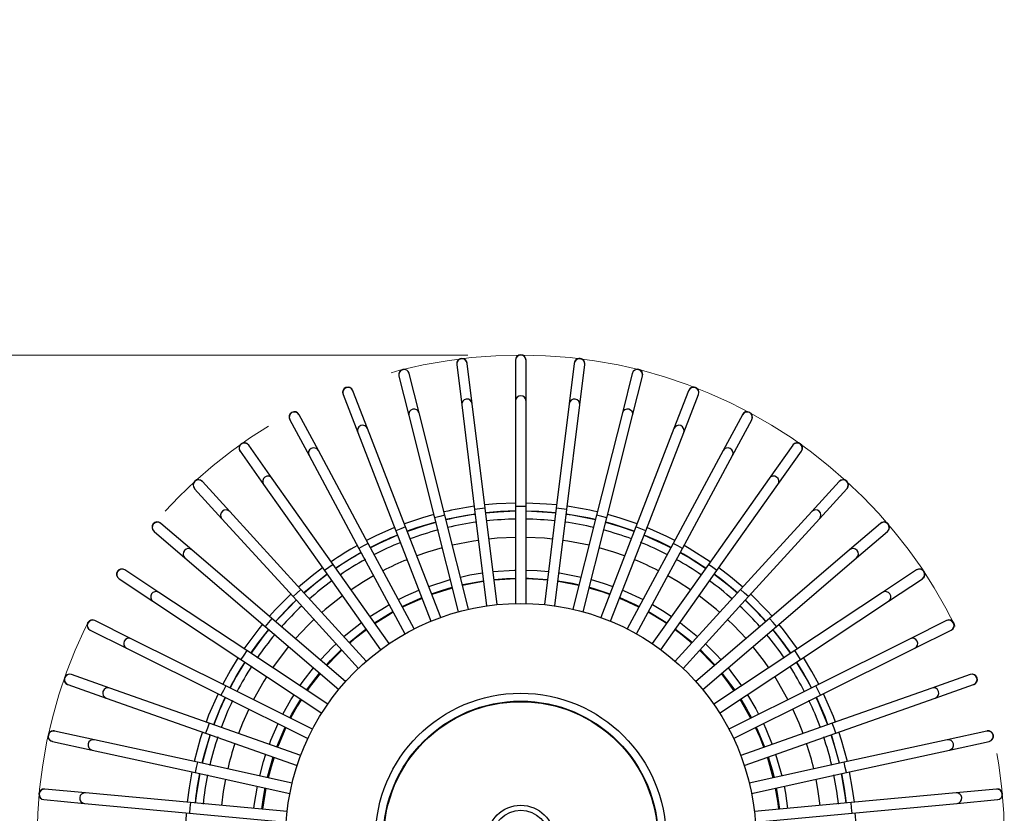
# Model space of a CAD drawing. Header units: millimetres. Extents: x 77 to 110, y 32 to 244.
# Tile 12 of 12: x 91 to 110, y 229 to 244. Entities that reach past the tile are written whole.
import ezdxf

# ---------------------------------------------------------------- set-up
doc = ezdxf.new("R2010")
doc.units = ezdxf.units.MM
doc.linetypes.add('CENTERX2', pattern=[20.32, 12.7, -2.54, 2.54, -2.54])
doc.styles.add('SLDTEXTSTYLE0', font='TXT', dxfattribs={"width": 0.75})
doc.dimstyles.new('SLDDIMSTYLE1', dxfattribs={"dimtxt": 3.5, "dimasz": 3.302, "dimexe": 0, "dimexo": 0.0625, "dimgap": 0.875, "dimtad": 1, "dimdec": 0, "dimlfac": 10, "dimrnd": 1e-09, "dimzin": 12, "dimdsep": 46, "dimtxsty": 'SLDTEXTSTYLE0', "dimsah": 1, "dimcen": 0.09, "dimadec": 0, "dimazin": 3, "dimtfac": 1, "dimtmove": 0, "dimatfit": 0, "dimfxl": 0, "dimfrac": 2, "dimtolj": 1, "dimtzin": 12, "dimarcsym": 0})

# ---------------------------------------------------------------- blocks, each defined once
blk = doc.blocks.new('_D_1')
at = {"color": 7, "linetype": 'Continuous', "lineweight": 0}
for p, q in [((81.719, 237.485), (81.719, 243.835)), ((99.873, 237.485), (80.719, 237.485)), ((81.719, 219.184), (81.719, 237.485)), ((99.873, 219.184), (80.719, 219.184)), ((81.719, 219.184), (81.719, 212.834))]:
    blk.add_line(p, q, dxfattribs=at)
at = {"color": 7, "linetype": 'Continuous', "lineweight": 18}
for points in [[(81.719, 237.485), (82.227, 240.787), (81.211, 240.787)], [(81.719, 219.184), (81.211, 215.882), (82.227, 215.882)]]:
    blk.add_solid(points, dxfattribs=at)
at = {"color": 7, "linetype": 'Continuous', "lineweight": 18, "char_height": 3.5, "attachment_point": 1, "rotation": 90, "style": 'SLDTEXTSTYLE0'}
for s, insert in [('183', (77.154, 226.702)), ('%%c', (77.207, 221.424))]:
    blk.add_mtext(s, dxfattribs=dict(at, insert=insert))

msp = doc.modelspace()

# ---------------------------------------------------------------- linework, layer by layer
at = {"color": 7, "linetype": 'Continuous', "lineweight": 25}
for p, q in [((100.7733, 237.3905), (100.7733, 237.3856)), ((100.7733, 237.3856), (100.7733, 236.6164)), ((100.9733, 237.3856), (100.9733, 237.3905)), ((100.9733, 236.6164), (100.9733, 237.3856)), ((99.6612, 237.3096), (99.6618, 237.3047)), ((99.6618, 237.3047), (99.7563, 236.5414)), ((99.8603, 237.3293), (99.8597, 237.3341)), ((99.9548, 236.5659), (99.8603, 237.3293)), ((101.8863, 237.3293), (101.7918, 236.5659)), ((101.8869, 237.3341), (101.8863, 237.3293)), ((101.9903, 236.5414), (102.0848, 237.3047)), ((102.0848, 237.3047), (102.0854, 237.3096)), ((98.5675, 237.0926), (98.5687, 237.0879)), ((98.5687, 237.0879), (98.7563, 236.3419)), ((98.7626, 237.1366), (98.7614, 237.1414)), ((98.9502, 236.3907), (98.7626, 237.1366)), ((102.984, 237.1366), (102.7963, 236.3907)), ((102.9851, 237.1414), (102.984, 237.1366)), ((102.9903, 236.3419), (103.1779, 237.0879)), ((103.1779, 237.0879), (103.1791, 237.0926)), ((97.697, 236.8105), (97.6952, 236.8151)), ((104.0514, 236.8151), (104.0496, 236.8105)), ((97.5087, 236.7428), (97.5105, 236.7383)), ((97.5105, 236.7383), (97.7883, 236.021)), ((97.9748, 236.0933), (97.697, 236.8105)), ((104.0496, 236.8105), (103.7718, 236.0933)), ((103.9583, 236.021), (104.2361, 236.7383)), ((104.2361, 236.7383), (104.2379, 236.7428)), ((99.7563, 236.5414), (100.0015, 234.5613)), ((100.2, 234.5859), (99.9548, 236.5659)), ((100.7733, 236.6164), (100.7733, 234.6213)), ((100.9733, 234.6213), (100.9733, 236.6164)), ((101.7918, 236.5659), (101.5466, 234.5859)), ((101.7451, 234.5613), (101.9903, 236.5414)), ((96.5009, 236.2656), (96.5032, 236.2613)), ((96.5032, 236.2613), (96.8671, 235.5837)), ((96.6794, 236.356), (96.6771, 236.3603)), ((97.0433, 235.6783), (96.6794, 236.356)), ((98.7563, 236.3419), (99.2429, 234.407)), ((99.4369, 234.4558), (98.9502, 236.3907)), ((102.7963, 236.3907), (102.3097, 234.4558)), ((102.5037, 234.407), (102.9903, 236.3419)), ((105.0671, 236.356), (104.7032, 235.6783)), ((104.8794, 235.5837), (105.2433, 236.2613)), ((105.0694, 236.3603), (105.0671, 236.356)), ((105.2433, 236.2613), (105.2456, 236.2656)), ((98.6955, 234.2329), (97.9748, 236.0933)), ((103.7718, 236.0933), (103.051, 234.2329)), ((97.7883, 236.021), (98.509, 234.1606)), ((103.2375, 234.1606), (103.9583, 236.021)), ((95.7255, 235.7798), (95.7227, 235.7838)), ((96.1699, 235.152), (95.7255, 235.7798)), ((106.0211, 235.7798), (105.5767, 235.152)), ((106.0239, 235.7838), (106.0211, 235.7798)), ((95.5595, 235.6682), (95.5623, 235.6642)), ((95.5623, 235.6642), (96.0067, 235.0364)), ((96.8671, 235.5837), (97.811, 233.8259)), ((97.9872, 233.9206), (97.0433, 235.6783)), ((104.7032, 235.6783), (103.7594, 233.9206)), ((103.9356, 233.8259), (104.8794, 235.5837)), ((105.7399, 235.0364), (106.1843, 235.6642)), ((106.1843, 235.6642), (106.1871, 235.6682)), ((97.3227, 233.5236), (96.1699, 235.152)), ((105.5767, 235.152), (104.4239, 233.5236)), ((94.6985, 234.9596), (94.7018, 234.956)), ((94.7018, 234.956), (95.22, 234.3876)), ((94.8496, 235.0908), (94.8463, 235.0944)), ((95.3678, 234.5223), (94.8496, 235.0908)), ((96.0067, 235.0364), (97.1594, 233.408)), ((104.5872, 233.408), (105.7399, 235.0364)), ((106.897, 235.0908), (106.3788, 234.5223)), ((106.5266, 234.3876), (107.0448, 234.956)), ((106.9003, 235.0944), (106.897, 235.0908)), ((107.0448, 234.956), (107.0481, 234.9596)), ((100.2, 234.5859), (100.1007, 234.5736)), ((100.4258, 232.7621), (100.2, 234.5859)), ((100.7733, 234.6213), (100.7733, 232.7835)), ((100.8733, 234.6213), (100.7733, 234.6213)), ((100.9733, 234.6213), (100.8733, 234.6213)), ((100.9733, 232.7835), (100.9733, 234.6213)), ((101.5466, 234.5859), (101.3208, 232.7621)), ((101.6458, 234.5736), (101.5466, 234.5859)), ((96.7119, 233.0479), (95.3678, 234.5223)), ((99.3399, 234.4314), (99.2429, 234.407)), ((99.2429, 234.407), (99.6912, 232.6248)), ((99.4369, 234.4558), (99.3399, 234.4314)), ((99.8851, 232.6736), (99.4369, 234.4558)), ((100.1007, 234.5736), (100.0015, 234.5613)), ((100.0015, 234.5613), (100.2273, 232.7375)), ((101.5192, 232.7375), (101.7451, 234.5613)), ((101.7451, 234.5613), (101.6458, 234.5736)), ((102.3097, 234.4558), (101.8615, 232.6736)), ((102.0554, 232.6248), (102.5037, 234.407)), ((102.4067, 234.4314), (102.3097, 234.4558)), ((102.5037, 234.407), (102.4067, 234.4314)), ((106.3788, 234.5223), (105.0347, 233.0479)), ((94.065, 234.2993), (94.0613, 234.3025)), ((94.6491, 233.7989), (94.065, 234.2993)), ((95.22, 234.3876), (96.5641, 232.9132)), ((98.6955, 234.2329), (98.6023, 234.1968)), ((99.3594, 232.5192), (98.6955, 234.2329)), ((103.051, 234.2329), (102.3872, 232.5192)), ((103.1443, 234.1968), (103.051, 234.2329)), ((105.1825, 232.9132), (106.5266, 234.3876)), ((107.6816, 234.2993), (107.0974, 233.7989)), ((107.6853, 234.3025), (107.6816, 234.2993)), ((93.9312, 234.1506), (93.9349, 234.1474)), ((93.9349, 234.1474), (94.519, 233.647)), ((98.6023, 234.1968), (98.509, 234.1606)), ((98.509, 234.1606), (99.1729, 232.447)), ((102.5737, 232.447), (103.2375, 234.1606)), ((103.2375, 234.1606), (103.1443, 234.1968)), ((107.2276, 233.647), (107.8117, 234.1474)), ((107.8117, 234.1474), (107.8154, 234.1506)), ((97.8991, 233.8733), (97.811, 233.8259)), ((97.9872, 233.9206), (97.8991, 233.8733)), ((98.8567, 232.3015), (97.9872, 233.9206)), ((103.7594, 233.9206), (102.8899, 232.3015)), ((103.8475, 233.8733), (103.7594, 233.9206)), ((103.9356, 233.8259), (103.8475, 233.8733)), ((94.519, 233.647), (96.0341, 232.3489)), ((96.1643, 232.5008), (94.6491, 233.7989)), ((97.811, 233.8259), (98.6805, 232.2069)), ((103.0661, 232.2069), (103.9356, 233.8259)), ((107.0974, 233.7989), (105.5823, 232.5008)), ((105.7124, 232.3489), (107.2276, 233.647)), ((97.241, 233.4658), (97.1594, 233.408)), ((97.3227, 233.5236), (97.241, 233.4658)), ((98.3845, 232.0236), (97.3227, 233.5236)), ((104.4239, 233.5236), (103.3621, 232.0236)), ((104.5055, 233.4658), (104.4239, 233.5236)), ((104.5872, 233.408), (104.5055, 233.4658)), ((93.3836, 233.4174), (93.3796, 233.4201)), ((94.0248, 232.9926), (93.3836, 233.4174)), ((97.1594, 233.408), (98.2212, 231.908)), ((103.5254, 231.908), (104.5872, 233.408)), ((108.3629, 233.4174), (107.7217, 232.9926)), ((108.367, 233.4201), (108.3629, 233.4174)), ((93.2691, 233.2534), (93.2732, 233.2507)), ((93.2732, 233.2507), (93.9144, 232.8258)), ((107.8322, 232.8258), (108.4734, 233.2507)), ((108.4734, 233.2507), (108.4775, 233.2534)), ((95.688, 231.8905), (94.0248, 232.9926)), ((96.638, 232.9805), (96.5641, 232.9132)), ((96.5641, 232.9132), (97.8022, 231.555)), ((96.7119, 233.0479), (96.638, 232.9805)), ((97.95, 231.6898), (96.7119, 233.0479)), ((105.0347, 233.0479), (103.7966, 231.6898)), ((103.9444, 231.555), (105.1825, 232.9132)), ((105.1086, 232.9805), (105.0347, 233.0479)), ((105.1825, 232.9132), (105.1086, 232.9805)), ((107.7217, 232.9926), (106.0586, 231.8905)), ((93.9144, 232.8258), (95.5775, 231.7238)), ((106.1691, 231.7238), (107.8322, 232.8258)), ((92.8158, 232.4585), (92.8114, 232.4607)), ((93.5043, 232.1157), (92.8158, 232.4585)), ((96.0992, 232.4249), (96.0341, 232.3489)), ((96.0341, 232.3489), (97.4297, 231.1532)), ((96.1643, 232.5008), (96.0992, 232.4249)), ((97.5599, 231.3051), (96.1643, 232.5008)), ((105.5823, 232.5008), (104.1867, 231.3051)), ((104.3168, 231.1532), (105.7124, 232.3489)), ((105.6474, 232.4249), (105.5823, 232.5008)), ((105.7124, 232.3489), (105.6474, 232.4249)), ((108.9308, 232.4585), (108.2422, 232.1157)), ((108.9352, 232.4607), (108.9308, 232.4585)), ((92.7223, 232.2817), (92.7266, 232.2795)), ((92.7266, 232.2795), (93.4152, 231.9366)), ((108.3314, 231.9366), (109.0199, 232.2795)), ((109.0199, 232.2795), (109.0243, 232.2817)), ((95.2903, 231.2264), (93.5043, 232.1157)), ((108.2422, 232.1157), (106.4563, 231.2264)), ((93.4152, 231.9366), (95.2012, 231.0473)), ((95.6327, 231.8072), (95.5775, 231.7238)), ((95.688, 231.8905), (95.6327, 231.8072)), ((97.2199, 230.8754), (95.688, 231.8905)), ((106.0586, 231.8905), (104.5266, 230.8754)), ((106.1138, 231.8072), (106.0586, 231.8905)), ((106.1691, 231.7238), (106.1138, 231.8072)), ((106.5454, 231.0473), (108.3314, 231.9366)), ((95.5775, 231.7238), (97.1095, 230.7087)), ((104.6371, 230.7087), (106.1691, 231.7238)), ((92.3701, 231.4371), (92.3655, 231.4387)), ((93.0955, 231.1815), (92.3701, 231.4371)), ((109.3765, 231.4371), (108.651, 231.1815)), ((109.3811, 231.4387), (109.3765, 231.4371)), ((92.299, 231.2501), (92.3036, 231.2485)), ((92.3036, 231.2485), (93.0291, 230.9928)), ((95.2903, 231.2264), (95.2457, 231.1368)), ((96.9354, 230.4072), (95.2903, 231.2264)), ((106.4563, 231.2264), (104.8112, 230.4072)), ((106.5008, 231.1368), (106.4563, 231.2264)), ((108.7175, 230.9928), (109.443, 231.2485)), ((109.443, 231.2485), (109.4476, 231.2501)), ((94.9773, 230.5184), (93.0955, 231.1815)), ((95.2457, 231.1368), (95.2012, 231.0473)), ((95.2012, 231.0473), (96.8462, 230.2282)), ((104.9003, 230.2282), (106.5454, 231.0473)), ((106.5454, 231.0473), (106.5008, 231.1368)), ((108.651, 231.1815), (106.7693, 230.5184)), ((93.0291, 230.9928), (94.9108, 230.3297)), ((106.8358, 230.3297), (108.7175, 230.9928)), ((94.9773, 230.5184), (94.944, 230.424)), ((96.7105, 229.9076), (94.9773, 230.5184)), ((106.7693, 230.5184), (105.036, 229.9076)), ((106.8026, 230.424), (106.7693, 230.5184)), ((92.0533, 230.3686), (92.0485, 230.3697)), ((92.8047, 230.2041), (92.0533, 230.3686)), ((94.944, 230.424), (94.9108, 230.3297)), ((94.9108, 230.3297), (96.6441, 229.7189)), ((105.1025, 229.7189), (106.8358, 230.3297)), ((106.8358, 230.3297), (106.8026, 230.424)), ((109.6933, 230.3686), (108.9419, 230.2041)), ((109.6981, 230.3697), (109.6933, 230.3686)), ((92.0057, 230.1743), (92.0105, 230.1733)), ((92.0105, 230.1733), (92.7619, 230.0087)), ((94.7536, 229.7773), (92.8047, 230.2041)), ((108.9419, 230.2041), (106.993, 229.7773)), ((108.9847, 230.0087), (109.7361, 230.1733)), ((109.7361, 230.1733), (109.7408, 230.1743)), ((92.7619, 230.0087), (94.7108, 229.5819)), ((107.0358, 229.5819), (108.9847, 230.0087)), ((94.7536, 229.7773), (94.7322, 229.6796)), ((96.5488, 229.3841), (94.7536, 229.7773)), ((106.993, 229.7773), (105.1978, 229.3841)), ((107.0144, 229.6796), (106.993, 229.7773)), ((94.7322, 229.6796), (94.7108, 229.5819)), ((94.7108, 229.5819), (96.506, 229.1887)), ((105.2406, 229.1887), (107.0358, 229.5819)), ((107.0358, 229.5819), (107.0144, 229.6796)), ((91.8702, 229.2693), (91.8653, 229.2698)), ((92.6361, 229.1984), (91.8702, 229.2693)), ((94.6227, 229.0143), (92.6361, 229.1984)), ((96.0517, 229.2882), (95.9895, 228.8876)), ((109.1105, 229.1984), (107.1239, 229.0143)), ((109.8764, 229.2693), (109.1105, 229.1984)), ((109.8813, 229.2698), (109.8764, 229.2693)), ((91.8469, 229.0706), (91.8517, 229.0702)), ((91.8517, 229.0702), (92.6176, 228.9992)), ((92.6176, 228.9992), (94.6043, 228.8151)), ((94.6227, 229.0143), (94.6135, 228.9147)), ((96.4526, 228.8447), (94.6227, 229.0143)), ((107.1239, 229.0143), (105.294, 228.8447)), ((107.1331, 228.9147), (107.1239, 229.0143)), ((107.1423, 228.8151), (109.1289, 228.9992)), ((109.1289, 228.9992), (109.8949, 229.0702)), ((109.8949, 229.0702), (109.8997, 229.0706)), ((94.6135, 228.9147), (94.6043, 228.8151)), ((94.6043, 228.8151), (96.4342, 228.6456)), ((105.3124, 228.6456), (107.1423, 228.8151)), ((107.1423, 228.8151), (107.1331, 228.9147))]:
    msp.add_line(p, q, dxfattribs=at)
at = {"color": 7, "linetype": 'Continuous', "lineweight": 25, "flags": 128}
for points in [[(100.7733, 234.6839), (100.412, 234.6679), (100.1923, 234.648)], [(101.5543, 234.648), (101.361, 234.6659), (100.9733, 234.6839)], [(99.2276, 234.4677), (99.0142, 234.4064), (98.6729, 234.2912)], [(100.0122, 234.4746), (99.8131, 234.4433), (99.4582, 234.371)], [(100.7733, 234.5288), (100.4453, 234.5149), (100.2113, 234.4942)], [(101.5359, 234.4992), (101.2157, 234.5252), (100.9733, 234.5339)], [(101.5352, 234.4942), (101.3823, 234.5087), (100.9733, 234.5288)], [(102.2872, 234.3662), (101.8478, 234.4525), (101.7337, 234.4696)], [(102.2884, 234.371), (102.1455, 234.4027), (101.7343, 234.4746)], [(103.0736, 234.2912), (102.7576, 234.3986), (102.5189, 234.4677)], [(98.4864, 234.219), (98.1301, 234.0615), (97.9576, 233.9757)], [(99.2642, 234.3222), (98.9039, 234.2135), (98.7271, 234.1514)], [(99.2655, 234.3174), (99.0648, 234.2598), (98.7289, 234.1467)], [(103.0176, 234.1467), (102.7594, 234.2356), (102.4811, 234.3174)], [(103.0194, 234.1514), (102.6007, 234.2891), (102.4823, 234.3222)], [(103.789, 233.9757), (103.6404, 234.0501), (103.2601, 234.219)], [(98.5424, 234.0744), (98.1918, 233.9193), (98.031, 233.8391)], [(100.7733, 234.0338), (100.4261, 234.0171), (100.2722, 234.0029)], [(101.4744, 234.0029), (101.3205, 234.0171), (100.9733, 234.0338)], [(103.7156, 233.8391), (103.6278, 233.8836), (103.2041, 234.0744)], [(103.718, 233.8435), (103.4791, 233.9605), (103.2059, 234.0791)], [(99.3862, 233.8373), (99.1119, 233.7557), (98.9078, 233.6851)], [(100.0737, 233.9783), (99.9816, 233.9645), (99.5802, 233.886)], [(102.1664, 233.886), (101.765, 233.9645), (101.6729, 233.9783)], [(102.8388, 233.6851), (102.6347, 233.7557), (102.3604, 233.8373)], [(104.4601, 233.5746), (104.0597, 233.8273), (103.9652, 233.8811)], [(97.8524, 233.7489), (97.6308, 233.6192), (97.3732, 233.4522)], [(104.3705, 233.4481), (104.0396, 233.6594), (103.8918, 233.7445)], [(97.1233, 233.4591), (96.9245, 233.3075), (96.6698, 233.0942)], [(97.2099, 233.3366), (96.8708, 233.0697), (96.7708, 232.9833)], [(97.2128, 233.3326), (97.0033, 233.1721), (96.7742, 232.9796)], [(98.089, 233.3083), (97.895, 233.1947), (97.6621, 233.044)], [(99.7314, 233.2847), (99.9115, 233.3228), (100.1499, 233.3629)], [(100.3484, 233.3875), (100.7569, 233.4133), (100.7733, 233.4137)], [(100.9733, 233.4137), (101.1823, 233.4053), (101.3982, 233.3875)], [(101.5967, 233.3629), (101.6055, 233.3616), (102.0152, 233.2847)], [(104.0845, 233.044), (103.8515, 233.1947), (103.6576, 233.3083)], [(104.9724, 232.9796), (104.8065, 233.1209), (104.5338, 233.3326)], [(104.9758, 232.9833), (104.6788, 233.2293), (104.5366, 233.3366)], [(105.0768, 233.0942), (104.8428, 233.291), (104.6233, 233.4591)], [(99.1318, 233.1068), (99.4975, 233.2248), (99.5375, 233.2359)], [(99.186, 232.9669), (99.3724, 233.0307), (99.5741, 233.0904)], [(99.768, 233.1392), (99.7761, 233.141), (100.1683, 233.214)], [(100.1702, 233.1991), (99.9606, 233.1642), (99.7717, 233.1246)], [(100.3668, 233.2386), (100.6042, 233.2573), (100.7733, 233.2636)], [(100.7733, 233.2486), (100.3734, 233.2242), (100.3687, 233.2237)], [(100.9733, 233.2636), (101.0226, 233.2624), (101.3798, 233.2386)], [(101.3779, 233.2237), (101.207, 233.2383), (100.9733, 233.2486)], [(101.9749, 233.1246), (101.6216, 233.1924), (101.5764, 233.1991)], [(101.5782, 233.214), (101.8532, 233.1663), (101.9786, 233.1392)], [(102.1725, 233.0904), (102.2595, 233.0658), (102.5606, 232.9669)], [(102.2091, 233.2359), (102.4336, 233.1691), (102.6148, 233.1068)], [(96.522, 232.9594), (96.2274, 232.6634), (96.1167, 232.5415)], [(97.4989, 232.9285), (97.1714, 232.669), (97.1077, 232.6137)], [(98.5585, 232.8566), (98.7013, 232.9269), (98.9453, 233.0346)], [(99.5777, 233.0758), (99.5543, 233.0694), (99.1914, 232.9529)], [(102.5552, 232.9529), (102.4318, 232.996), (102.1689, 233.0758)], [(102.8013, 233.0346), (102.8326, 233.0216), (103.188, 232.8566)], [(104.6389, 232.6137), (104.5751, 232.669), (104.2477, 232.9285)], [(105.6299, 232.5415), (105.5372, 232.644), (105.2246, 232.9594)], [(96.623, 232.8485), (96.5242, 232.7534), (96.2307, 232.4439)], [(96.6264, 232.8449), (96.3179, 232.5331), (96.2345, 232.4407)], [(98.0204, 232.5379), (98.3246, 232.729), (98.3823, 232.762)], [(98.6295, 232.7245), (98.9796, 232.8865), (98.9995, 232.8947)], [(99.0049, 232.8807), (98.7731, 232.7784), (98.6366, 232.7112)], [(103.11, 232.7112), (102.8215, 232.847), (102.7417, 232.8807)], [(102.7471, 232.8947), (103.0391, 232.7635), (103.1171, 232.7245)], [(103.3642, 232.762), (103.5868, 232.6292), (103.7262, 232.5379)], [(105.5159, 232.4439), (105.3735, 232.5994), (105.1236, 232.8485)], [(98.1071, 232.4155), (98.2376, 232.5009), (98.4533, 232.6298)], [(98.4604, 232.6166), (98.4038, 232.5842), (98.1157, 232.4032)], [(103.6308, 232.4032), (103.5561, 232.4529), (103.2862, 232.6166)], [(103.2933, 232.6298), (103.4069, 232.5638), (103.6395, 232.4155)], [(95.9866, 232.3896), (95.9169, 232.3042), (95.6358, 231.9251)], [(96.9599, 232.479), (96.8428, 232.3652), (96.6104, 232.1186)], [(97.5255, 232.1555), (97.6275, 232.2425), (97.8571, 232.4224)], [(103.8894, 232.4224), (103.9367, 232.3871), (104.2211, 232.1555)], [(105.1362, 232.1186), (104.9038, 232.3652), (104.7867, 232.479)], [(106.1108, 231.9251), (105.8462, 232.2835), (105.76, 232.3896)], [(96.1005, 232.292), (95.9075, 232.0469), (95.7609, 231.8422)], [(96.1043, 232.2888), (96.0135, 232.1766), (95.765, 231.8395)], [(97.6266, 232.0446), (97.8938, 232.2624), (97.9438, 232.2999)], [(97.9525, 232.2877), (97.7212, 232.1058), (97.6367, 232.0335)], [(104.1099, 232.0335), (103.8957, 232.2105), (103.7941, 232.2877)], [(103.8027, 232.2999), (104.0852, 232.0748), (104.12, 232.0446)], [(105.9815, 231.8395), (105.7831, 232.1124), (105.6423, 232.2888)], [(97.0813, 231.7151), (97.3118, 231.9572), (97.3777, 232.0207)], [(104.3689, 232.0207), (104.5696, 231.8195), (104.6653, 231.7151)], [(96.4803, 231.9667), (96.2619, 231.685), (96.1777, 231.566)], [(97.1953, 231.6175), (97.2728, 231.7024), (97.4788, 231.9099)], [(97.4889, 231.8988), (97.4127, 231.8249), (97.2066, 231.6077)], [(104.5399, 231.6077), (104.5072, 231.644), (104.2577, 231.8988)], [(104.2678, 231.9099), (104.3908, 231.789), (104.5513, 231.6175)], [(105.5689, 231.566), (105.4847, 231.685), (105.2663, 231.9667)], [(95.5253, 231.7584), (95.3807, 231.5211), (95.2343, 231.2543)], [(95.6546, 231.6728), (95.4896, 231.3996), (95.373, 231.1852)], [(106.3735, 231.1852), (106.2967, 231.3287), (106.092, 231.6728)], [(106.378, 231.1874), (106.2182, 231.4766), (106.0962, 231.6755)], [(106.5123, 231.2543), (106.3792, 231.4982), (106.2212, 231.7584)], [(96.6946, 231.2235), (96.7576, 231.3125), (96.9512, 231.5632)], [(96.8197, 231.1406), (97.0002, 231.3849), (97.0651, 231.4656)], [(97.0765, 231.4558), (96.8726, 231.1898), (96.8322, 231.1323)], [(104.9144, 231.1323), (104.7748, 231.3239), (104.6701, 231.4558)], [(104.6814, 231.4656), (104.924, 231.1448), (104.9269, 231.1406)], [(104.7954, 231.5632), (104.8482, 231.4979), (105.0519, 231.2235)], [(96.0673, 231.3993), (96.0132, 231.3129), (95.8162, 230.9645)], [(105.9304, 230.9645), (105.7333, 231.3129), (105.6793, 231.3993)], [(95.1451, 231.0752), (94.9671, 230.6669), (94.9182, 230.5392)], [(96.3713, 230.6881), (96.5229, 230.9576), (96.5842, 231.0568)], [(105.1624, 231.0568), (105.3201, 230.7908), (105.3753, 230.6881)], [(106.8283, 230.5392), (106.7892, 230.6422), (106.6014, 231.0752)], [(95.2794, 231.0084), (95.1992, 230.8335), (95.0597, 230.4893)], [(96.5056, 230.6212), (96.5404, 230.6865), (96.7092, 230.9739)], [(96.7217, 230.9656), (96.6449, 230.8403), (96.519, 230.6145)], [(105.2275, 230.6145), (105.2238, 230.6215), (105.0248, 230.9656)], [(105.0373, 230.9739), (105.1477, 230.7912), (105.241, 230.6212)], [(106.6821, 230.4876), (106.5076, 230.9099), (106.4627, 231.0061)], [(106.6869, 230.4893), (106.631, 230.6345), (106.4672, 231.0084)], [(95.7271, 230.7855), (95.6072, 230.516), (95.5314, 230.3231)], [(106.2152, 230.3231), (106.1394, 230.516), (106.0195, 230.7855)], [(96.1162, 230.117), (96.1463, 230.1954), (96.2822, 230.5091)], [(105.4644, 230.5091), (105.51, 230.41), (105.6303, 230.117)], [(94.8518, 230.3505), (94.8093, 230.219), (94.6925, 229.7906)], [(94.9933, 230.3007), (94.8872, 229.9491), (94.839, 229.7586)], [(94.998, 230.299), (94.9378, 230.1088), (94.8439, 229.7575)], [(96.2577, 230.0671), (96.3566, 230.3105), (96.4165, 230.4422)], [(96.4299, 230.4355), (96.2823, 230.0896), (96.2719, 230.0622)], [(105.4747, 230.0622), (105.4021, 230.2444), (105.3167, 230.4355)], [(105.3301, 230.4422), (105.3406, 230.4198), (105.4888, 230.0671)], [(106.9027, 229.7575), (106.8316, 230.0307), (106.7486, 230.299)], [(106.9076, 229.7586), (106.7884, 230.1925), (106.7533, 230.3007)], [(107.0541, 229.7906), (106.9451, 230.1937), (106.8948, 230.3505)], [(95.9333, 229.5189), (96.0072, 229.7933), (96.0498, 229.9284)], [(105.6968, 229.9284), (105.7912, 229.6077), (105.8133, 229.5189)], [(96.0798, 229.4868), (96.0876, 229.5188), (96.1913, 229.8785)], [(96.2054, 229.8735), (96.15, 229.6939), (96.0945, 229.4836)], [(105.6521, 229.4836), (105.5478, 229.8534), (105.5412, 229.8735)], [(105.5553, 229.8785), (105.6287, 229.6348), (105.6668, 229.4868)], [(94.6497, 229.5953), (94.5962, 229.2942), (94.5604, 229.0201)], [(94.8011, 229.5621), (94.7381, 229.1932), (94.7147, 229.0058)], [(107.0318, 229.0058), (107.0192, 229.1126), (106.9455, 229.5621)], [(107.0368, 229.0062), (107.0009, 229.2791), (106.9504, 229.5632)], [(107.1862, 229.0201), (107.1543, 229.268), (107.0969, 229.5953)], [(95.2847, 229.4562), (95.2435, 229.2263), (95.2077, 228.9601)], [(106.5389, 228.9601), (106.5031, 229.2263), (106.4619, 229.4562)], [(95.8252, 228.9029), (95.8321, 228.9614), (95.8905, 229.3235)], [(95.9746, 228.889), (96.0044, 229.1087), (96.037, 229.2914)], [(105.7571, 228.8876), (105.7372, 229.0416), (105.6949, 229.2882)], [(105.7096, 229.2914), (105.7219, 229.2269), (105.772, 228.889)], [(105.8561, 229.3235), (105.8805, 229.1917), (105.9214, 228.9029)], [(94.5419, 228.8209), (94.5233, 228.3479), (94.524, 228.2391)]]:
    msp.add_lwpolyline(points, dxfattribs=at)
at = {"color": 7, "linetype": 'CENTERX2', "lineweight": 18}
msp.add_circle((100.8733, 228.3347), 9.1507, dxfattribs=at)
at = {"color": 7, "linetype": 'Continuous', "lineweight": 25}
for radius in [4.45, 2.75, 2.6, 2.59, 0.63, 0.5355]:
    msp.add_circle((100.8733, 228.3347), radius, dxfattribs=at)
for centre, radius, start, end in [((99.7604, 237.3218), 0.1, 7.05882, 187.05882), ((99.7609, 237.3169), 0.0999, 96.98904, 186.98887), ((99.7612, 237.3169), 0.0999, 7.12878, 97.12861), ((100.8733, 237.3905), 0.1, 0, 180), ((100.8732, 237.3855), 0.0999, 89.93022, 179.93004), ((100.8734, 237.3855), 0.0999, 0.06996, 90.06978), ((101.9854, 237.3169), 0.0999, 82.87139, 172.87122), ((101.9861, 237.3218), 0.1, 352.94118, 172.94118), ((101.9857, 237.3169), 0.0999, 353.01113, 83.01096), ((98.6644, 237.117), 0.1, 14.11765, 194.11765), ((98.6655, 237.1121), 0.0999, 104.04786, 194.04769), ((98.6658, 237.1122), 0.0999, 14.1876, 104.18743), ((103.0808, 237.1122), 0.0999, 75.81257, 165.8124), ((103.0821, 237.117), 0.1, 345.88235, 165.88235), ((103.081, 237.1121), 0.0999, 345.95231, 75.95214), ((97.6019, 236.779), 0.1, 21.17647, 201.17647), ((97.6036, 236.7743), 0.0999, 111.10669, 201.10652), ((97.6039, 236.7743), 0.0999, 21.24643, 111.24626), ((104.1427, 236.7743), 0.0999, 68.75374, 158.75357), ((104.1446, 236.779), 0.1, 338.82353, 158.82353), ((104.1429, 236.7743), 0.0999, 338.89348, 68.89331), ((99.8555, 236.5535), 0.0999, 96.98904, 186.98887), ((99.8557, 236.5535), 0.0999, 7.12878, 97.12861), ((100.8732, 236.6163), 0.0999, 89.93022, 179.93004), ((100.8734, 236.6163), 0.0999, 0.06996, 90.06978), ((101.8909, 236.5535), 0.0999, 82.87139, 172.87122), ((101.8911, 236.5535), 0.0999, 353.01113, 83.01096), ((98.8532, 236.3661), 0.0999, 104.04786, 194.04769), ((98.8534, 236.3662), 0.0999, 14.1876, 104.18743), ((102.8932, 236.3662), 0.0999, 75.81257, 165.8124), ((102.8934, 236.3661), 0.0999, 345.95231, 75.95214), ((96.589, 236.3129), 0.1, 28.23529, 208.23529), ((96.5913, 236.3085), 0.0999, 118.16551, 208.16534), ((96.5915, 236.3086), 0.0999, 28.30525, 118.30508), ((105.1551, 236.3086), 0.0999, 61.69492, 151.69475), ((105.1575, 236.3129), 0.1, 331.76471, 151.76471), ((105.1553, 236.3085), 0.0999, 331.83466, 61.83449), ((97.8815, 236.057), 0.0999, 111.10669, 201.10652), ((97.8817, 236.0571), 0.0999, 21.24643, 111.24626), ((103.8648, 236.0571), 0.0999, 68.75374, 158.75357), ((103.8651, 236.057), 0.0999, 338.89348, 68.89331), ((95.6411, 235.726), 0.1, 35.29412, 215.29412), ((95.6439, 235.7218), 0.0999, 125.22433, 215.22416), ((95.6441, 235.722), 0.0999, 35.36407, 125.3639), ((96.9552, 235.6308), 0.0999, 118.16551, 208.16534), ((96.9554, 235.6309), 0.0999, 28.30525, 118.30508), ((104.7912, 235.6309), 0.0999, 61.69492, 151.69475), ((104.7914, 235.6308), 0.0999, 331.83466, 61.83449), ((106.1025, 235.722), 0.0999, 54.6361, 144.63593), ((106.1055, 235.726), 0.1, 324.70588, 144.70588), ((106.1027, 235.7218), 0.0999, 324.77584, 54.77567), ((96.0883, 235.094), 0.0999, 125.22433, 215.22416), ((96.0885, 235.0942), 0.0999, 35.36407, 125.3639), ((105.6581, 235.0942), 0.0999, 54.6361, 144.63593), ((105.6583, 235.094), 0.0999, 324.77584, 54.77567), ((94.7724, 235.027), 0.1, 42.35294, 222.35294), ((94.7757, 235.0232), 0.0999, 132.28316, 222.28299), ((94.7759, 235.0234), 0.0999, 42.4229, 132.42273), ((106.9707, 235.0234), 0.0999, 47.57727, 137.5771), ((106.9742, 235.027), 0.1, 317.64706, 137.64706), ((106.9709, 235.0232), 0.0999, 317.71701, 47.71684), ((100.8733, 228.3347), 6.35, 97.96116, 103.21531), ((100.8733, 228.3347), 6.35, 76.78469, 82.03884), ((95.2939, 234.4548), 0.0999, 132.28316, 222.28299), ((95.2941, 234.4549), 0.0999, 42.4229, 132.42273), ((100.8733, 228.3347), 6.195, 97.98374, 103.19274), ((100.8733, 228.3347), 6.2, 90.92417, 96.13466), ((106.4525, 234.4549), 0.0999, 47.57727, 137.5771), ((106.4527, 234.4548), 0.0999, 317.71701, 47.71684), ((93.9963, 234.2265), 0.1, 49.41176, 229.41176), ((94, 234.2232), 0.0999, 139.34198, 229.34181), ((94.0001, 234.2234), 0.0999, 49.48172, 139.48155), ((100.8733, 228.3347), 6.0466, 97.92284, 103.25171), ((100.8733, 228.3347), 6.0466, 90.86561, 96.19318), ((100.8733, 228.3347), 6.0466, 83.80819, 89.13439), ((100.8733, 228.3347), 6.0466, 76.75057, 82.07535), ((107.7465, 234.2234), 0.0999, 40.51845, 130.51828), ((107.7503, 234.2265), 0.1, 310.58824, 130.58824), ((107.7466, 234.2232), 0.0999, 310.65819, 40.65802), ((100.8733, 228.3347), 6.2, 112.10064, 117.31113), ((100.8733, 228.3347), 6.0466, 104.9799, 110.30998), ((100.8733, 228.3347), 6.0466, 69.69273, 75.01606), ((100.8733, 228.3347), 6.35, 119.13763, 124.39178), ((100.8733, 228.3347), 6.0466, 112.03684, 117.36802), ((100.8733, 228.3347), 6.0466, 62.63464, 67.95653), ((94.5841, 233.7227), 0.0999, 139.34198, 229.34181), ((94.5843, 233.7229), 0.0999, 49.48172, 139.48155), ((100.8733, 228.3347), 6.195, 119.16021, 124.36921), ((100.8733, 228.3347), 6.2, 55.63005, 60.84054), ((107.1623, 233.7229), 0.0999, 40.51845, 130.51828), ((107.1625, 233.7227), 0.0999, 310.65819, 40.65802), ((100.8733, 228.3347), 6.0466, 119.09367, 124.42582), ((100.8733, 228.3347), 5.7, 112.18171, 117.23005), ((100.8733, 228.3347), 5.7, 62.76995, 67.81829), ((100.8733, 228.3347), 6.0466, 55.57629, 60.89676), ((93.3243, 233.3368), 0.1, 56.47059, 236.47059), ((93.3284, 233.3339), 0.0999, 146.4008, 236.40063), ((93.3286, 233.3341), 0.0999, 56.54054, 146.54037), ((108.418, 233.3341), 0.0999, 33.45963, 123.45946), ((108.4222, 233.3368), 0.1, 303.52941, 123.52941), ((108.4181, 233.3339), 0.0999, 303.59937, 33.5992), ((100.8733, 228.3347), 6.0466, 126.15042, 131.4834), ((100.8733, 228.3347), 6.0466, 48.51769, 53.83678), ((93.9696, 232.909), 0.0999, 146.4008, 236.40063), ((93.9698, 232.9092), 0.0999, 56.54054, 146.54037), ((107.7768, 232.9092), 0.0999, 33.45963, 123.45946), ((107.7769, 232.909), 0.0999, 303.59937, 33.5992), ((100.8733, 228.3347), 6.0466, 133.20714, 138.54079), ((100.8733, 228.3347), 6.0466, 41.45883, 46.77659), ((100.8733, 228.3347), 6.195, 41.51315, 46.72215), ((92.7668, 232.3712), 0.1, 63.52941, 243.52941), ((92.7713, 232.3688), 0.0999, 153.45963, 243.45946), ((92.7714, 232.3691), 0.0999, 63.59937, 153.5992), ((108.9752, 232.3691), 0.0999, 26.4008, 116.40063), ((108.9797, 232.3712), 0.1, 296.47059, 116.47059), ((108.9753, 232.3688), 0.0999, 296.54054, 26.54037), ((100.8733, 228.3347), 6.0466, 140.26385, 145.59799), ((100.8733, 228.3347), 6.0466, 34.39971, 39.71622), ((100.8733, 228.3347), 6.2, 34.45358, 39.66407), ((93.4598, 232.026), 0.0999, 153.45963, 243.45946), ((93.4599, 232.0262), 0.0999, 63.59937, 153.5992), ((108.2866, 232.0262), 0.0999, 26.4008, 116.40063), ((108.2868, 232.026), 0.0999, 296.54054, 26.54037), ((100.8733, 228.3347), 6.2, 147.39475, 152.60525), ((100.8733, 228.3347), 6.0466, 147.32058, 152.65504), ((100.8733, 228.3347), 6.0466, 27.34033, 32.6557), ((92.3322, 231.3444), 0.1, 70.58824, 250.58824), ((92.337, 231.3429), 0.0999, 70.65819, 160.65802), ((109.4096, 231.3429), 0.0999, 19.34198, 109.34181), ((109.4143, 231.3444), 0.1, 289.41176, 109.41176), ((92.3369, 231.3426), 0.0999, 160.51845, 250.51828), ((109.4097, 231.3426), 0.0999, 289.48172, 19.48155), ((93.0624, 231.087), 0.0999, 160.51845, 250.51828), ((93.0625, 231.0872), 0.0999, 70.65819, 160.65802), ((108.6841, 231.0872), 0.0999, 19.34198, 109.34181), ((108.6842, 231.087), 0.0999, 289.48172, 19.48155), ((100.8733, 228.3347), 6.195, 154.45432, 159.66332), ((100.8733, 228.3347), 6.0466, 154.37737, 159.71196), ((100.8733, 228.3347), 6.0466, 20.2807, 25.59504), ((92.0271, 230.272), 0.1, 77.64706, 257.64706), ((92.032, 230.2708), 0.0999, 167.57727, 257.5771), ((92.032, 230.271), 0.0999, 77.71701, 167.71684), ((109.7146, 230.271), 0.0999, 12.28316, 102.28299), ((109.7195, 230.272), 0.1, 282.35294, 102.35294), ((109.7146, 230.2708), 0.0999, 282.4229, 12.42273), ((92.7834, 230.1063), 0.0999, 167.57727, 257.5771), ((92.7834, 230.1065), 0.0999, 77.71701, 167.71684), ((100.8733, 228.3347), 6.0466, 161.43425, 166.76878), ((100.8733, 228.3347), 5.7, 161.59348, 166.64182), ((100.8733, 228.3347), 5.7, 13.35818, 18.40652), ((100.8733, 228.3347), 6.0466, 13.22084, 18.53427), ((108.9632, 230.1065), 0.0999, 12.28316, 102.28299), ((108.9632, 230.1063), 0.0999, 282.4229, 12.42273), ((100.8733, 228.3347), 6.2, 168.57122, 173.78172), ((100.8733, 228.3347), 6.0466, 168.49125, 173.82553), ((100.8733, 228.3347), 6.0466, 6.16077, 11.47343), ((91.8561, 229.1702), 0.1, 84.70588, 264.70588), ((91.8611, 229.1696), 0.0999, 174.6361, 264.63593), ((91.8611, 229.1699), 0.0999, 84.77584, 174.77567), ((92.627, 229.0989), 0.0999, 84.77584, 174.77567), ((109.1196, 229.0989), 0.0999, 5.22433, 95.22416), ((109.8855, 229.1699), 0.0999, 5.22433, 95.22416), ((109.8905, 229.1702), 0.1, 275.29412, 95.29412), ((109.8855, 229.1696), 0.0999, 275.36407, 5.3639), ((92.627, 229.0987), 0.0999, 174.6361, 264.63593), ((109.1196, 229.0987), 0.0999, 275.36407, 5.3639), ((100.8733, 228.3347), 6.35, 359.13763, 4.39178)]:
    msp.add_arc(centre, radius, start, end, dxfattribs=at)

# ---------------------------------------------------------------- dimensions: what is measured, and where the dimension line sits
at = {"color": 7, "linetype": 'Continuous', "lineweight": 18}
dim = msp.add_linear_dim(base=(81.7187, 237.4854), p1=(100.8733, 219.1839), p2=(100.8733, 237.4854), angle=90, text='%%c<>', dimstyle='SLDDIMSTYLE1', dxfattribs=at)
dim.commit()
dim.dimension.update_dxf_attribs({"geometry": '_D_1', "text_midpoint": (81.7187, 227.9423), "dimtype": 160})

doc.saveas('drawing.dxf')
